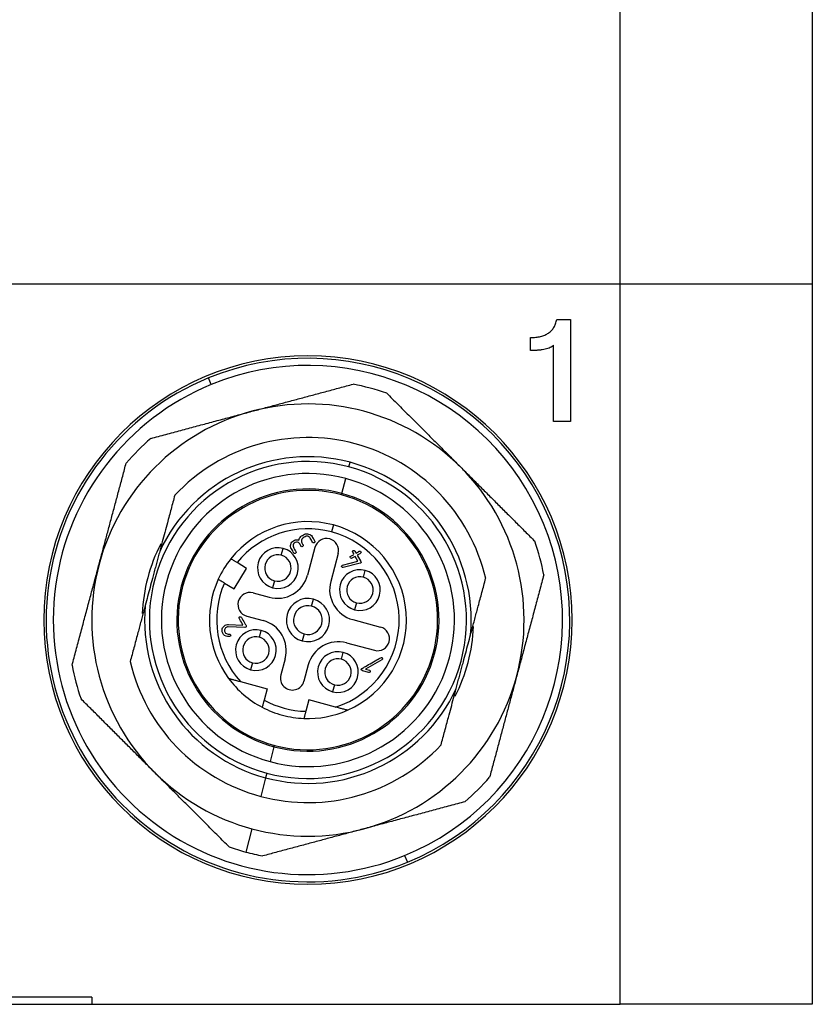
# Model space of a CAD drawing. Header units: inches. Extents: x 0.98 to 7.63, y 2.22 to 9.14.
# Tile 2 of 8: x 1.63 to 2.27, y 4.51 to 5.32. Entities that reach past the tile are written whole.
import ezdxf

# ---------------------------------------------------------------- set-up
doc = ezdxf.new("R2010")
doc.units = ezdxf.units.IN
doc.header["$MEASUREMENT"] = 0

msp = doc.modelspace()

# ---------------------------------------------------------------- linework, layer by layer
at = {"color": 7, "linetype": 'Continuous', "lineweight": 25}
for p, q in [((2.11722, 5.10071), (2.11722, 5.92158)), ((2.2747, 5.92158), (2.2747, 5.10071)), ((1.13297, 5.10071), (2.11722, 5.10071)), ((2.11722, 4.51016), (2.11722, 5.10071)), ((2.11722, 5.10071), (2.2747, 5.10071)), ((2.2747, 5.10071), (2.2747, 4.51016)), ((2.06526, 5.07151), (2.07649, 5.07151)), ((2.07649, 5.07151), (2.07649, 4.98778)), ((2.04363, 5.04607), (2.04363, 5.05667)), ((2.06271, 4.98778), (2.06271, 5.05035)), ((1.78204, 5.01814), (1.77979, 5.0236)), ((2.07649, 4.98778), (2.06271, 4.98778)), ((1.89494, 4.95062), (1.89596, 4.95442)), ((1.88912, 4.92891), (1.89239, 4.94111)), ((1.88883, 4.9278), (1.88912, 4.92891)), ((1.8822, 4.90308), (1.88067, 4.89738)), ((1.83951, 4.8782), (1.84104, 4.8839)), ((1.86709, 4.88471), (1.86098, 4.8619)), ((1.88611, 4.87962), (1.87999, 4.8568)), ((1.90236, 4.87331), (1.90006, 4.8773)), ((1.90176, 4.87829), (1.90472, 4.87317)), ((1.80078, 4.85067), (1.81107, 4.86746)), ((1.81107, 4.86746), (1.80323, 4.87226)), ((1.88974, 4.87017), (1.90236, 4.87331)), ((1.90411, 4.87172), (1.89021, 4.86824)), ((1.90674, 4.86019), (1.90826, 4.86589)), ((1.79295, 4.85547), (1.80078, 4.85067)), ((1.83391, 4.85728), (1.83238, 4.85158)), ((1.81633, 4.84737), (1.82964, 4.8438)), ((1.86437, 4.83653), (1.8659, 4.84224)), ((1.90113, 4.83927), (1.8996, 4.83357)), ((1.81123, 4.82835), (1.82454, 4.82479)), ((1.8097, 4.81905), (1.79606, 4.81951)), ((1.79632, 4.82147), (1.80804, 4.82108)), ((1.89809, 4.82546), (1.92091, 4.81935)), ((1.8215, 4.81097), (1.82303, 4.81668)), ((1.85826, 4.81371), (1.85673, 4.80801)), ((1.89299, 4.80645), (1.91581, 4.80033)), ((1.88872, 4.79296), (1.89025, 4.79867)), ((1.81589, 4.79006), (1.81437, 4.78435)), ((1.84264, 4.79344), (1.83907, 4.78013)), ((1.86165, 4.78835), (1.85809, 4.77504)), ((1.9219, 4.79254), (1.90861, 4.78487)), ((1.9112, 4.78215), (1.90594, 4.78356)), ((1.90861, 4.78487), (1.9117, 4.78404)), ((1.80604, 4.77472), (1.8279, 4.76886)), ((1.88312, 4.77205), (1.88159, 4.76634)), ((1.8279, 4.76886), (1.82539, 4.75951)), ((1.86213, 4.75969), (1.85962, 4.75034)), ((1.88398, 4.75384), (1.86213, 4.75969)), ((1.8338, 4.72245), (1.83351, 4.72133)), ((1.83351, 4.72133), (1.83024, 4.70914)), ((1.82769, 4.69963), (1.82667, 4.69583)), ((1.82667, 4.69583), (1.8226, 4.68061)), ((1.81547, 4.654), (1.81037, 4.63499)), ((1.9406, 4.63211), (1.94284, 4.62665)), ((1.68415, 4.51607), (1.56604, 4.51607)), ((1.68415, 4.51607), (1.68415, 4.51016)), ((1.56604, 4.51016), (1.68415, 4.51016)), ((1.68415, 4.51016), (2.11722, 4.51016)), ((2.2747, 4.51016), (2.11722, 4.51016))]:
    msp.add_line(p, q, dxfattribs=at)
for centre, radius, start, end in [((1.86132, 4.82512), 0.21654, 90, 270), ((1.86132, 4.82512), 0.21457, 292.33019, 112.33019), ((1.86132, 4.82512), 0.21654, 270, 90), ((1.86132, 4.82512), 0.20866, 292.33019, 112.33019), ((1.86132, 4.82512), 0.21457, 112.33019, 292.33019), ((1.86132, 4.82512), 0.20866, 112.33019, 292.33019), ((1.86132, 4.82513), 0.19685, 70.84262, 79.15876), ((1.86132, 4.82513), 0.17717, 105.00069, 165.00069), ((1.86132, 4.82513), 0.17717, 45.00069, 105.00069), ((1.86132, 4.82513), 0.19685, 130.84262, 139.15876), ((1.86132, 4.82512), 0.14961, 13.16727, 136.83411), ((1.86132, 4.82512), 0.13386, 75.00069, 155.16246), ((1.86132, 4.82512), 0.12992, 75.00069, 255.00069), ((1.86132, 4.82512), 0.12992, 255.00069, 75.00069), ((1.86132, 4.82512), 0.13386, 354.83891, 75.00069), ((1.86132, 4.82513), 0.17717, 345.00069, 45.00069), ((1.86132, 4.82512), 0.12008, 75.00069, 255.00069), ((1.86132, 4.82512), 0.12008, 255.00069, 75.00069), ((1.86132, 4.82512), 0.10745, 75.00069, 255.00069), ((1.86132, 4.82512), 0.1063, 75.00069, 255.00069), ((1.86132, 4.82512), 0.10745, 255.00069, 75.00069), ((1.86132, 4.82512), 0.1063, 255.00069, 75.00069), ((1.86132, 4.82512), 0.08071, 75.00069, 141.49596), ((1.86132, 4.82512), 0.0748, 75.00069, 140.93984), ((1.86132, 4.82512), 0.08071, 293.69543, 75.00069), ((1.8766, 4.88217), 0.00984, 75.00069, 165.00069), ((1.8766, 4.88217), 0.00984, 345.00069, 75.00069), ((1.86132, 4.82512), 0.0748, 287.63759, 75.00069), ((1.86132, 4.82513), 0.13583, 152.6362, 177.76788), ((1.83671, 4.86774), 0.01673, 75.00069, 255.00069), ((1.83671, 4.86774), 0.01673, 255.00069, 75.00069), ((1.86132, 4.82513), 0.19685, 10.84262, 19.15876), ((1.86132, 4.82512), 0.08071, 141.49596, 155.50541), ((1.83671, 4.86774), 0.01083, 75.00069, 255.00069), ((1.83671, 4.86774), 0.01083, 255.00069, 75.00069), ((1.86132, 4.82513), 0.17717, 165.00069, 225.00069), ((1.83626, 4.86852), 0.02559, 255.00069, 345.00069), ((1.90393, 4.84973), 0.01673, 75.00069, 255.00069), ((1.90393, 4.84973), 0.01083, 75.00069, 255.00069), ((1.90393, 4.84973), 0.01673, 255.00069, 75.00069), ((1.90393, 4.84973), 0.01083, 255.00069, 75.00069), ((1.86132, 4.82512), 0.08071, 155.50541, 216.30595), ((1.86132, 4.82512), 0.0748, 156.06153, 222.36379), ((1.90471, 4.85018), 0.02559, 165.00069, 255.00069), ((1.81378, 4.83786), 0.00984, 75.00069, 255.00069), ((1.86132, 4.82512), 0.01772, 75.00069, 255.00069), ((1.86132, 4.82512), 0.13386, 174.83891, 255.00069), ((1.86132, 4.82512), 0.01181, 75.00069, 255.00069), ((1.86132, 4.82512), 0.01772, 255.00069, 75.00069), ((1.86132, 4.82512), 0.01181, 255.00069, 75.00069), ((1.81792, 4.80007), 0.02559, 345.00069, 75.00069), ((1.91836, 4.80984), 0.00984, 255.00069, 75.00069), ((1.86132, 4.82513), 0.13583, 332.63619, 357.76788), ((1.8187, 4.80052), 0.01673, 75.00069, 255.00069), ((1.8187, 4.80052), 0.01083, 75.00069, 255.00069), ((1.8187, 4.80052), 0.01673, 255.00069, 75.00069), ((1.8187, 4.80052), 0.01083, 255.00069, 75.00069), ((1.88637, 4.78173), 0.02559, 75.00069, 165.00069), ((1.88592, 4.7825), 0.01673, 75.00069, 255.00069), ((1.88592, 4.7825), 0.01673, 255.00069, 75.00069), ((1.86132, 4.82513), 0.19685, 190.84262, 199.15876), ((1.86132, 4.82512), 0.14961, 193.16727, 255.00069), ((1.88592, 4.7825), 0.01083, 75.00069, 255.00069), ((1.88592, 4.7825), 0.01083, 255.00069, 75.00069), ((1.84858, 4.77759), 0.00984, 165.00069, 345.00069), ((1.86132, 4.82513), 0.17717, 285.00069, 345.00069), ((1.86132, 4.82512), 0.08071, 216.30595, 242.3203), ((1.86132, 4.82512), 0.13386, 255.00069, 335.16246), ((1.86132, 4.82512), 0.0748, 241.30045, 268.70092), ((1.86132, 4.82512), 0.08071, 242.3203, 255.00069), ((1.86132, 4.82512), 0.08071, 255.00069, 267.68107), ((1.86132, 4.82512), 0.08071, 267.68107, 293.69543), ((1.86132, 4.82512), 0.14961, 255.00069, 316.83411), ((1.86132, 4.82513), 0.17717, 225.00069, 255.00069), ((1.86132, 4.82513), 0.19685, 310.84262, 319.15876), ((1.86132, 4.82513), 0.17717, 255.00069, 285.00069), ((1.86132, 4.82513), 0.19685, 250.84262, 255.00069), ((1.86132, 4.82513), 0.19685, 255.00069, 259.15876)]:
    msp.add_arc(centre, radius, start, end, dxfattribs=at)
for points, knots in [([(2.04363, 5.05667), (2.0444, 5.05669), (2.04589, 5.05672), (2.04806, 5.05687), (2.05011, 5.05718), (2.05204, 5.05756), (2.05383, 5.05811), (2.05551, 5.05872), (2.05705, 5.05949), (2.05848, 5.06035), (2.05977, 5.06135), (2.06095, 5.06245), (2.06198, 5.06368), (2.06291, 5.06502), (2.06368, 5.06648), (2.06435, 5.06805), (2.06488, 5.06974), (2.06513, 5.07092), (2.06526, 5.07151)], [0, 0, 0, 0, 0.079656, 0.154915, 0.226124, 0.293979, 0.358503, 0.420319, 0.479752, 0.536832, 0.593202, 0.648313, 0.703984, 0.759595, 0.816744, 0.875262, 0.936499, 1, 1, 1, 1]), ([(2.06271, 5.05035), (2.06232, 5.05), (2.06148, 5.04926), (2.05989, 5.04841), (2.05799, 5.04768), (2.05576, 5.0471), (2.0532, 5.04662), (2.0503, 5.04631), (2.04708, 5.04611), (2.04482, 5.04609), (2.04363, 5.04607)], [0, 0, 0, 0, 0.078439, 0.168017, 0.268678, 0.383856, 0.513938, 0.660151, 0.821498, 1, 1, 1, 1]), ([(1.81546, 4.99626), (1.81876, 4.99714), (1.82539, 4.99892), (1.83541, 5.0016), (1.84557, 5.00433), (1.85586, 5.00708), (1.86629, 5.00988), (1.87686, 5.01271), (1.88756, 5.01558), (1.89473, 5.0175), (1.89834, 5.01847)], [0, 0, 0, 0, 0.118957, 0.239585, 0.361913, 0.48597, 0.611782, 0.739374, 0.868772, 1, 1, 1, 1]), ([(1.92592, 5.01108), (1.92893, 5.00806), (1.93492, 5.00207), (1.94385, 4.99314), (1.95265, 4.98434), (1.96132, 4.97567), (1.96986, 4.96714), (1.97827, 4.95873), (1.98383, 4.95317), (1.98659, 4.95041)], [0, 0, 0, 0, 0.149825, 0.297264, 0.442355, 0.585133, 0.725639, 0.863914, 1, 1, 1, 1]), ([(1.73258, 4.97405), (1.7367, 4.97515), (1.74488, 4.97735), (1.75708, 4.98061), (1.7691, 4.98384), (1.78094, 4.98701), (1.79261, 4.99013), (1.80409, 4.99321), (1.81169, 4.99525), (1.81546, 4.99626)], [0, 0, 0, 0, 0.149825, 0.297264, 0.442355, 0.585133, 0.725639, 0.863914, 1, 1, 1, 1]), ([(1.69019, 4.87098), (1.69107, 4.87428), (1.69285, 4.88091), (1.69553, 4.89093), (1.69825, 4.90109), (1.70101, 4.91138), (1.70381, 4.92181), (1.70664, 4.93238), (1.70951, 4.94308), (1.71143, 4.95025), (1.71239, 4.95386)], [0, 0, 0, 0, 0.118957, 0.239585, 0.361913, 0.48597, 0.611782, 0.739374, 0.868772, 1, 1, 1, 1]), ([(1.98659, 4.95041), (1.989, 4.94799), (1.99386, 4.94314), (2.0012, 4.9358), (2.00863, 4.92837), (2.01617, 4.92083), (2.0238, 4.9132), (2.03154, 4.90546), (2.03937, 4.89763), (2.04462, 4.89238), (2.04726, 4.88973)], [0, 0, 0, 0, 0.118957, 0.239585, 0.361913, 0.48597, 0.611782, 0.739374, 0.868772, 1, 1, 1, 1]), ([(1.7522, 4.92747), (1.75169, 4.92557), (1.75068, 4.92181), (1.74916, 4.91614), (1.74765, 4.91051), (1.74594, 4.90415), (1.74404, 4.89705), (1.74194, 4.8892), (1.74054, 4.88395), (1.73984, 4.88135)], [0, 0, 0, 0, 0.128975, 0.2552436, 0.3791014, 0.5008737, 0.6710607, 0.8369797, 1, 1, 1, 1]), ([(1.85283, 4.88887), (1.8522, 4.88904), (1.85159, 4.889), (1.8504, 4.88852), (1.84987, 4.88809), (1.84922, 4.88703), (1.84906, 4.88634), (1.84917, 4.8851), (1.84951, 4.88452), (1.85018, 4.88336), (1.85069, 4.88248), (1.85119, 4.88161), (1.85153, 4.88103), (1.85167, 4.88074), (1.85164, 4.88026), (1.85151, 4.88005), (1.85101, 4.87969), (1.8507, 4.87957), (1.85022, 4.87963), (1.85001, 4.87977), (1.84966, 4.88029), (1.8495, 4.88061), (1.84899, 4.88148), (1.84866, 4.88206), (1.84798, 4.88323), (1.84761, 4.8838), (1.84719, 4.885), (1.8471, 4.88561), (1.84718, 4.88687), (1.84735, 4.88754), (1.84788, 4.8887), (1.84825, 4.8892), (1.84918, 4.89005), (1.84978, 4.89041), (1.85154, 4.89109), (1.85275, 4.89106), (1.854, 4.89053)], [0, 0, 0, 0, 0.0625, 0.0625, 0.125, 0.125, 0.1875, 0.1875, 0.25, 0.25, 0.3125, 0.34375, 0.34375, 0.375, 0.375, 0.40625, 0.40625, 0.4375, 0.4375, 0.46875, 0.46875, 0.5, 0.5, 0.5625, 0.5625, 0.625, 0.625, 0.6875, 0.6875, 0.75, 0.75, 0.8125, 0.8125, 0.875, 0.875, 1, 1, 1, 1]), ([(1.854, 4.89053), (1.85415, 4.89176), (1.85465, 4.89275), (1.8559, 4.8939), (1.85643, 4.89421), (1.85748, 4.89482), (1.85801, 4.89516), (1.85962, 4.89591), (1.86075, 4.89599), (1.86309, 4.89533), (1.86401, 4.89467), (1.865, 4.89318), (1.86528, 4.89263), (1.86589, 4.89158), (1.8662, 4.89105), (1.86666, 4.89026), (1.86684, 4.88998), (1.86702, 4.88949), (1.86702, 4.88926), (1.86681, 4.88887), (1.86658, 4.88868), (1.86607, 4.88844), (1.86584, 4.88842), (1.86523, 4.88864), (1.86495, 4.88927), (1.86434, 4.89033), (1.86404, 4.89086), (1.86343, 4.89191), (1.86315, 4.89249), (1.8624, 4.89334), (1.86193, 4.89363), (1.86135, 4.89379)], [0, 0, 0, 0, 0.125, 0.125, 0.1875, 0.1875, 0.25, 0.25, 0.375, 0.375, 0.5, 0.5, 0.5625, 0.5625, 0.625, 0.625, 0.65625, 0.65625, 0.6875, 0.6875, 0.71875, 0.71875, 0.75, 0.75, 0.8125, 0.8125, 0.875, 0.875, 0.9375, 0.9375, 1, 1, 1, 1]), ([(1.86135, 4.89379), (1.86081, 4.89394), (1.86029, 4.89393), (1.85926, 4.89362), (1.85877, 4.89329), (1.85777, 4.89271), (1.85724, 4.89245), (1.85645, 4.89172), (1.85618, 4.89126), (1.85603, 4.8907)], [0, 0, 0, 0, 0.25, 0.25, 0.5, 0.5, 0.75, 0.75, 1, 1, 1, 1]), ([(1.85603, 4.8907), (1.85589, 4.89019), (1.85589, 4.88969), (1.85614, 4.88874), (1.85643, 4.88828), (1.85683, 4.88759), (1.85697, 4.88735), (1.85723, 4.88689), (1.85739, 4.88666), (1.85757, 4.88602), (1.85739, 4.88567), (1.85647, 4.88515), (1.85609, 4.88518), (1.85564, 4.88568), (1.85551, 4.88594), (1.85524, 4.8864), (1.85511, 4.88663), (1.85471, 4.88732), (1.85446, 4.8878), (1.85376, 4.88849), (1.85333, 4.88873), (1.85283, 4.88887)], [0, 0, 0, 0, 0.125, 0.125, 0.25, 0.25, 0.3125, 0.3125, 0.375, 0.375, 0.5, 0.5, 0.625, 0.625, 0.6875, 0.6875, 0.75, 0.75, 0.875, 0.875, 1, 1, 1, 1]), ([(1.73984, 4.88135), (1.73944, 4.87988), (1.73866, 4.87695), (1.73747, 4.87253), (1.73628, 4.86811), (1.73509, 4.86368), (1.73364, 4.85826), (1.73193, 4.85185), (1.72996, 4.84448), (1.72865, 4.83961), (1.728, 4.83716)], [0, 0, 0, 0, 0.1006729, 0.2007237, 0.3004922, 0.4003247, 0.5005718, 0.6669561, 0.8329011, 1, 1, 1, 1]), ([(1.80323, 4.87226), (1.8029, 4.87246), (1.80224, 4.87287), (1.80129, 4.87345), (1.80042, 4.87399), (1.79939, 4.87461), (1.79835, 4.87525), (1.79822, 4.87533), (1.79816, 4.87537)], [0, 0, 0, 0, 0.1260856, 0.2483087, 0.371554, 0.5005903, 0.7483028, 1, 1, 1, 1]), ([(1.90006, 4.8773), (1.89935, 4.87689), (1.89864, 4.87648), (1.89758, 4.87587), (1.89721, 4.87564), (1.89661, 4.87565), (1.89636, 4.87583), (1.89595, 4.87654), (1.89592, 4.87685), (1.89621, 4.87737), (1.89659, 4.87757), (1.89766, 4.87819), (1.89836, 4.8786), (1.89907, 4.87901)], [0, 0, 0, 0, 0.25, 0.25, 0.375, 0.375, 0.5, 0.5, 0.625, 0.625, 0.75, 0.75, 1, 1, 1, 1]), ([(1.89907, 4.87901), (1.89875, 4.87958), (1.89842, 4.88014), (1.89776, 4.88128), (1.89788, 4.88173), (1.89902, 4.88238), (1.89947, 4.88226), (1.90012, 4.88113), (1.90045, 4.88056), (1.90078, 4.87999)], [0, 0, 0, 0, 0.25, 0.25, 0.5, 0.5, 0.75, 0.75, 1, 1, 1, 1]), ([(1.90078, 4.87999), (1.90149, 4.8804), (1.9022, 4.88081), (1.90326, 4.88143), (1.90362, 4.88165), (1.90422, 4.88164), (1.90448, 4.88146), (1.90489, 4.88075), (1.90491, 4.88044), (1.90462, 4.87992), (1.90425, 4.87972), (1.90318, 4.87911), (1.90247, 4.8787), (1.90176, 4.87829)], [0, 0, 0, 0, 0.25, 0.25, 0.375, 0.375, 0.5, 0.5, 0.625, 0.625, 0.75, 0.75, 1, 1, 1, 1]), ([(1.66798, 4.7881), (1.66909, 4.79222), (1.67128, 4.8004), (1.67455, 4.8126), (1.67777, 4.82462), (1.68094, 4.83646), (1.68406, 4.84813), (1.68714, 4.85961), (1.68918, 4.86721), (1.69019, 4.87098)], [0, 0, 0, 0, 0.149825, 0.297264, 0.442355, 0.585133, 0.725639, 0.863914, 1, 1, 1, 1]), ([(1.89021, 4.86824), (1.88991, 4.86817), (1.88965, 4.8682), (1.88923, 4.86848), (1.88905, 4.86877), (1.8889, 4.86926), (1.88892, 4.86948), (1.88918, 4.86987), (1.88939, 4.87006), (1.88974, 4.87017)], [0, 0, 0, 0, 0.25, 0.25, 0.5, 0.5, 0.75, 0.75, 1, 1, 1, 1]), ([(1.90472, 4.87317), (1.90491, 4.87284), (1.90496, 4.87241), (1.90468, 4.87206), (1.90442, 4.87186), (1.90424, 4.87176), (1.90411, 4.87172)], [0, 0, 0, 0, 0.5, 0.75, 0.75, 1, 1, 1, 1]), ([(1.99463, 4.81308), (1.99505, 4.81464), (1.99589, 4.81777), (1.99714, 4.82246), (1.9984, 4.82716), (1.99967, 4.83188), (2.00153, 4.83882), (2.00399, 4.84802), (2.00598, 4.85542), (2.00699, 4.8592)], [0, 0, 0, 0, 0.097645, 0.196059, 0.295551, 0.396418, 0.498934, 0.744394, 1, 1, 1, 1]), ([(2.05465, 4.86216), (2.05355, 4.85804), (2.05136, 4.84986), (2.04809, 4.83766), (2.04487, 4.82564), (2.04169, 4.8138), (2.03857, 4.80213), (2.03549, 4.79065), (2.03346, 4.78305), (2.03245, 4.77928)], [0, 0, 0, 0, 0.149825, 0.297264, 0.442355, 0.585133, 0.725639, 0.863914, 1, 1, 1, 1]), ([(1.78787, 4.85859), (1.78789, 4.85858), (1.78792, 4.85855), (1.78822, 4.85837), (1.78869, 4.85808), (1.78954, 4.85756), (1.79094, 4.8567), (1.79227, 4.85589), (1.79295, 4.85547)], [0, 0, 0, 0, 0.125906, 0.247983, 0.371311, 0.500822, 0.747984, 1, 1, 1, 1]), ([(1.728, 4.83716), (1.72758, 4.8356), (1.72674, 4.83247), (1.72549, 4.82779), (1.72423, 4.82309), (1.72296, 4.81836), (1.7211, 4.81143), (1.71864, 4.80223), (1.71665, 4.79482), (1.71564, 4.79104)], [0, 0, 0, 0, 0.097645, 0.196059, 0.295551, 0.396418, 0.498934, 0.744394, 1, 1, 1, 1]), ([(1.80804, 4.82108), (1.80719, 4.82255), (1.80634, 4.82403), (1.80527, 4.82588), (1.805, 4.82626), (1.80475, 4.82695), (1.80481, 4.82725), (1.80518, 4.82762), (1.80537, 4.82774), (1.80572, 4.82788), (1.80589, 4.82791), (1.80634, 4.82784), (1.80658, 4.82756), (1.80764, 4.82571), (1.80892, 4.82349), (1.8102, 4.82128), (1.81084, 4.82017), (1.81087, 4.81985), (1.81054, 4.81931), (1.81015, 4.81904), (1.8097, 4.81905)], [0, 0, 0, 0, 0.25, 0.25, 0.3125, 0.3125, 0.375, 0.375, 0.40625, 0.40625, 0.4375, 0.4375, 0.5, 0.5, 0.75, 0.875, 0.875, 0.9375, 0.9375, 1, 1, 1, 1]), ([(1.79112, 4.81784), (1.79142, 4.81894), (1.79201, 4.81982), (1.79378, 4.82114), (1.79493, 4.82152), (1.79632, 4.82147)], [0, 0, 0, 0, 0.5, 0.5, 1, 1, 1, 1]), ([(1.79606, 4.81951), (1.79514, 4.81954), (1.79434, 4.8192), (1.79351, 4.81839), (1.7933, 4.81807), (1.793, 4.81734), (1.79292, 4.81692), (1.79292, 4.81577), (1.79321, 4.81497), (1.79455, 4.81391), (1.7956, 4.81365), (1.79701, 4.81365)], [0, 0, 0, 0, 0.25, 0.25, 0.375, 0.375, 0.5, 0.5, 0.75, 0.75, 1, 1, 1, 1]), ([(1.79709, 4.81168), (1.79486, 4.81159), (1.79321, 4.81214), (1.79162, 4.81395), (1.79123, 4.81473), (1.79088, 4.81625), (1.7909, 4.81703), (1.79112, 4.81784)], [0, 0, 0, 0, 0.5, 0.5, 0.75, 0.75, 1, 1, 1, 1]), ([(1.79701, 4.81365), (1.79729, 4.81365), (1.79752, 4.81356), (1.79787, 4.81316), (1.798, 4.81287), (1.79804, 4.81243), (1.79797, 4.81223), (1.79765, 4.81188), (1.79737, 4.8117), (1.79709, 4.81168)], [0, 0, 0, 0, 0.25, 0.25, 0.5, 0.5, 0.75, 0.75, 1, 1, 1, 1]), ([(1.98279, 4.7689), (1.98319, 4.77036), (1.98397, 4.77329), (1.98515, 4.7777), (1.98634, 4.78211), (1.98753, 4.78653), (1.98898, 4.79195), (1.9907, 4.79836), (1.99267, 4.80575), (1.99397, 4.81063), (1.99463, 4.81308)], [0, 0, 0, 0, 0.100449, 0.20028, 0.29983, 0.399444, 0.49947, 0.666222, 0.83253, 1, 1, 1, 1]), ([(1.90594, 4.78356), (1.90527, 4.78373), (1.90503, 4.78425), (1.90503, 4.78481), (1.9051, 4.78498), (1.90537, 4.78528), (1.90559, 4.7854), (1.90669, 4.78604), (1.90934, 4.78757), (1.91374, 4.79011), (1.9177, 4.7924), (1.91991, 4.79367), (1.92079, 4.79418), (1.92124, 4.79447), (1.92178, 4.79439), (1.92194, 4.7943), (1.92223, 4.79397), (1.92236, 4.79373), (1.92251, 4.79313), (1.92234, 4.7928), (1.9219, 4.79254)], [0, 0, 0, 0, 0.0625, 0.0625, 0.09375, 0.09375, 0.125, 0.125, 0.25, 0.5, 0.75, 0.8125, 0.8125, 0.875, 0.875, 0.90625, 0.90625, 0.9375, 0.9375, 1, 1, 1, 1]), ([(1.9117, 4.78404), (1.91199, 4.78396), (1.9122, 4.78377), (1.91246, 4.78326), (1.91254, 4.78281), (1.91225, 4.78245), (1.91177, 4.78214), (1.91148, 4.78207), (1.9112, 4.78215)], [0, 0, 0, 0, 0.25, 0.25, 0.5, 0.75, 0.75, 1, 1, 1, 1]), ([(2.03245, 4.77928), (2.03156, 4.77598), (2.02979, 4.76935), (2.0271, 4.75933), (2.02438, 4.74917), (2.02162, 4.73888), (2.01883, 4.72845), (2.016, 4.71788), (2.01313, 4.70718), (2.01121, 4.70001), (2.01024, 4.6964)], [0, 0, 0, 0, 0.118957, 0.239585, 0.361913, 0.48597, 0.611782, 0.739374, 0.868772, 1, 1, 1, 1]), ([(1.79627, 4.77734), (1.79629, 4.77733), (1.79632, 4.77732), (1.79657, 4.77725), (1.79696, 4.77715), (1.79751, 4.777), (1.79821, 4.77681), (1.79905, 4.77659), (1.8005, 4.77621), (1.80284, 4.77557), (1.80491, 4.77502), (1.80604, 4.77472)], [0, 0, 0, 0, 0.059934, 0.12183, 0.187115, 0.256967, 0.332298, 0.413769, 0.501835, 0.724934, 1, 1, 1, 1]), ([(1.97043, 4.72278), (1.97094, 4.72468), (1.97195, 4.72844), (1.97347, 4.73411), (1.97498, 4.73973), (1.97669, 4.74609), (1.97859, 4.7532), (1.98069, 4.76104), (1.98209, 4.76629), (1.98279, 4.7689)], [0, 0, 0, 0, 0.128975, 0.255244, 0.379101, 0.500874, 0.671061, 0.83698, 1, 1, 1, 1]), ([(1.73604, 4.69985), (1.73363, 4.70227), (1.72877, 4.70712), (1.72144, 4.71446), (1.714, 4.72189), (1.70647, 4.72943), (1.69883, 4.73706), (1.6911, 4.7448), (1.68326, 4.75263), (1.67801, 4.75788), (1.67537, 4.76053)], [0, 0, 0, 0, 0.118957, 0.239585, 0.361913, 0.48597, 0.611782, 0.739374, 0.868772, 1, 1, 1, 1]), ([(1.82539, 4.75951), (1.8253, 4.75916), (1.82512, 4.75848), (1.82486, 4.75753), (1.82464, 4.7567), (1.82445, 4.75599), (1.82418, 4.75499), (1.82389, 4.75391), (1.82385, 4.75374), (1.82382, 4.75365)], [0, 0, 0, 0, 0.116072, 0.224259, 0.324545, 0.416926, 0.501413, 0.755413, 1, 1, 1, 1]), ([(1.89375, 4.75122), (1.89374, 4.75122), (1.89371, 4.75123), (1.89347, 4.75129), (1.89309, 4.7514), (1.89247, 4.75156), (1.89145, 4.75183), (1.88969, 4.75231), (1.88715, 4.75299), (1.88508, 4.75354), (1.88398, 4.75384)], [0, 0, 0, 0, 0.058258, 0.117963, 0.181386, 0.250431, 0.364408, 0.500948, 0.733597, 1, 1, 1, 1]), ([(1.85962, 4.75034), (1.85952, 4.74996), (1.85932, 4.7492), (1.85902, 4.74812), (1.85875, 4.74711), (1.85851, 4.74621), (1.85831, 4.74546), (1.85817, 4.74492), (1.85807, 4.74455), (1.85806, 4.7445), (1.85805, 4.74448)], [0, 0, 0, 0, 0.126287, 0.248627, 0.371697, 0.500093, 0.621272, 0.746975, 0.87326, 1, 1, 1, 1]), ([(1.79672, 4.63918), (1.7937, 4.6422), (1.78771, 4.64819), (1.77878, 4.65712), (1.76998, 4.66592), (1.76131, 4.67459), (1.75277, 4.68312), (1.74437, 4.69153), (1.7388, 4.69709), (1.73604, 4.69985)], [0, 0, 0, 0, 0.149825, 0.297264, 0.442355, 0.585133, 0.725639, 0.863914, 1, 1, 1, 1]), ([(1.99005, 4.67621), (1.98593, 4.67511), (1.97775, 4.67291), (1.96555, 4.66964), (1.95353, 4.66642), (1.94169, 4.66325), (1.93003, 4.66013), (1.91854, 4.65705), (1.91094, 4.65501), (1.90717, 4.654)], [0, 0, 0, 0, 0.149825, 0.297264, 0.442355, 0.585133, 0.725639, 0.863914, 1, 1, 1, 1]), ([(1.90717, 4.654), (1.90388, 4.65312), (1.89724, 4.65134), (1.88722, 4.64866), (1.87707, 4.64593), (1.86677, 4.64318), (1.85634, 4.64038), (1.84578, 4.63755), (1.83508, 4.63468), (1.8279, 4.63276), (1.82429, 4.63179)], [0, 0, 0, 0, 0.118957, 0.239585, 0.361913, 0.48597, 0.611782, 0.739374, 0.868772, 1, 1, 1, 1])]:
    msp.add_open_spline(points, degree=3, knots=knots, dxfattribs=at)

doc.saveas('drawing.dxf')
